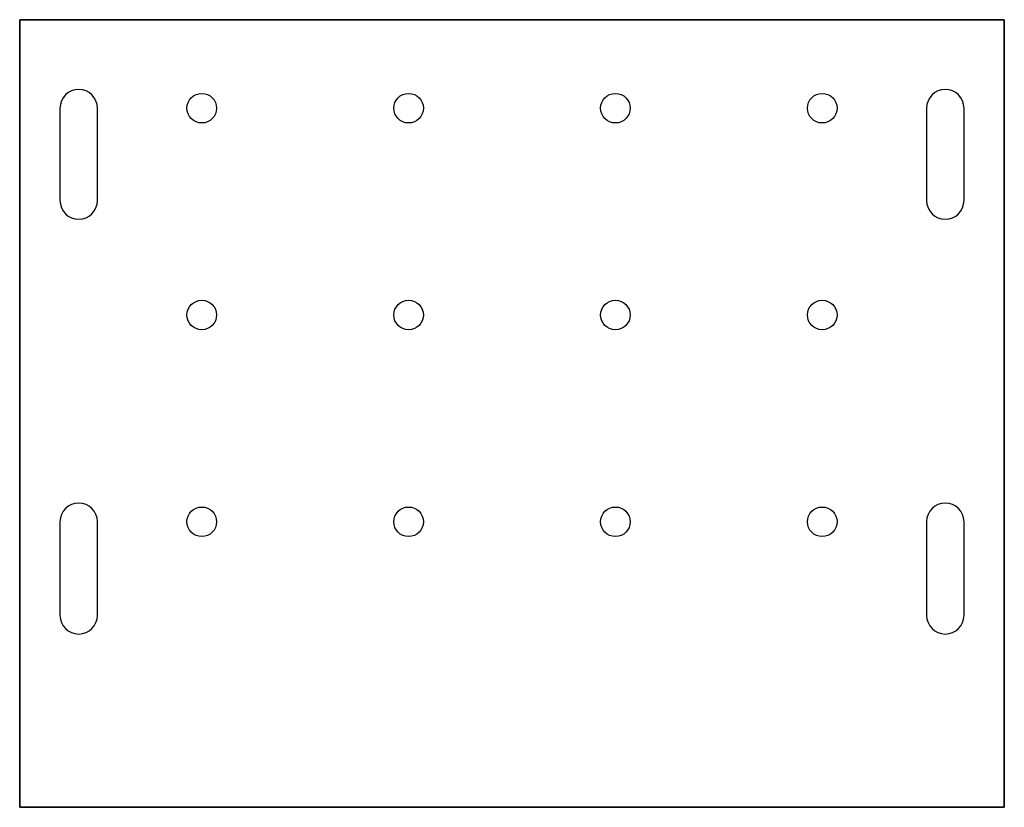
# Model space of a CAD drawing. Header units: millimetres. Extents: x -50 to 50, y -40 to 40.
import ezdxf

# ---------------------------------------------------------------- set-up
doc = ezdxf.new("R2010")
doc.units = ezdxf.units.MM
doc.layers.get('0').update_dxf_attribs({"linetype": 'CONTINUOUS'})

msp = doc.modelspace()

# ---------------------------------------------------------------- linework, layer by layer
for points in [[(-49.9999, 40.005), (-49.9999, -40.005), (49.9999, -40.005), (49.9999, 40.005)], [(49.9999, -40.005), (-49.9999, -40.005), (-49.9999, 40.005), (49.9999, 40.005)]]:
    msp.add_lwpolyline(points, close=True)
for points in [[(-42.1005, 31.0134, 1), (-45.9105, 31.0134), (-45.9105, 21.6408, 1), (-42.1005, 21.6408)], [(-42.1005, 21.6408), (-42.1005, 31.0134, 1), (-45.9105, 31.0134), (-45.9105, 21.6408, 1)], [(45.9105, 31.0134, 1), (42.1005, 31.0134), (42.1005, 21.6408, 1), (45.9105, 21.6408)], [(45.9105, 21.6408), (45.9105, 31.0134, 1), (42.1005, 31.0134), (42.1005, 21.6408, 1)], [(-42.1005, -10.9982, 1), (-45.9105, -10.9982), (-45.9105, -20.4978, 1), (-42.1005, -20.4978)], [(-42.1005, -20.4978), (-42.1005, -10.9982, 1), (-45.9105, -10.9982), (-45.9105, -20.4978, 1)], [(45.9105, -10.9982, 1), (42.1005, -10.9982), (42.1005, -20.4978, 1), (45.9105, -20.4978)], [(45.9105, -20.4978), (45.9105, -10.9982, 1), (42.1005, -10.9982), (42.1005, -20.4978, 1)]]:
    msp.add_lwpolyline(points, format="xyb", close=True)
for centre in [(-31.5087, 31.0134), (-31.5087, 31.0134), (-10.5029, 31.0134), (-10.5029, 31.0134), (10.5029, 31.0134), (10.5029, 31.0134), (31.5087, 31.0134), (31.5087, 31.0134), (-31.5087, 10.0076), (-31.5087, 10.0076), (-10.5029, 10.0076), (-10.5029, 10.0076), (10.5029, 10.0076), (10.5029, 10.0076), (31.5087, 10.0076), (31.5087, 10.0076), (-31.5087, -10.9982), (-31.5087, -10.9982), (-10.5029, -10.9982), (-10.5029, -10.9982), (10.5029, -10.9982), (10.5029, -10.9982), (31.5087, -10.9982), (31.5087, -10.9982)]:
    msp.add_circle(centre, 1.5)

doc.saveas('drawing.dxf')
